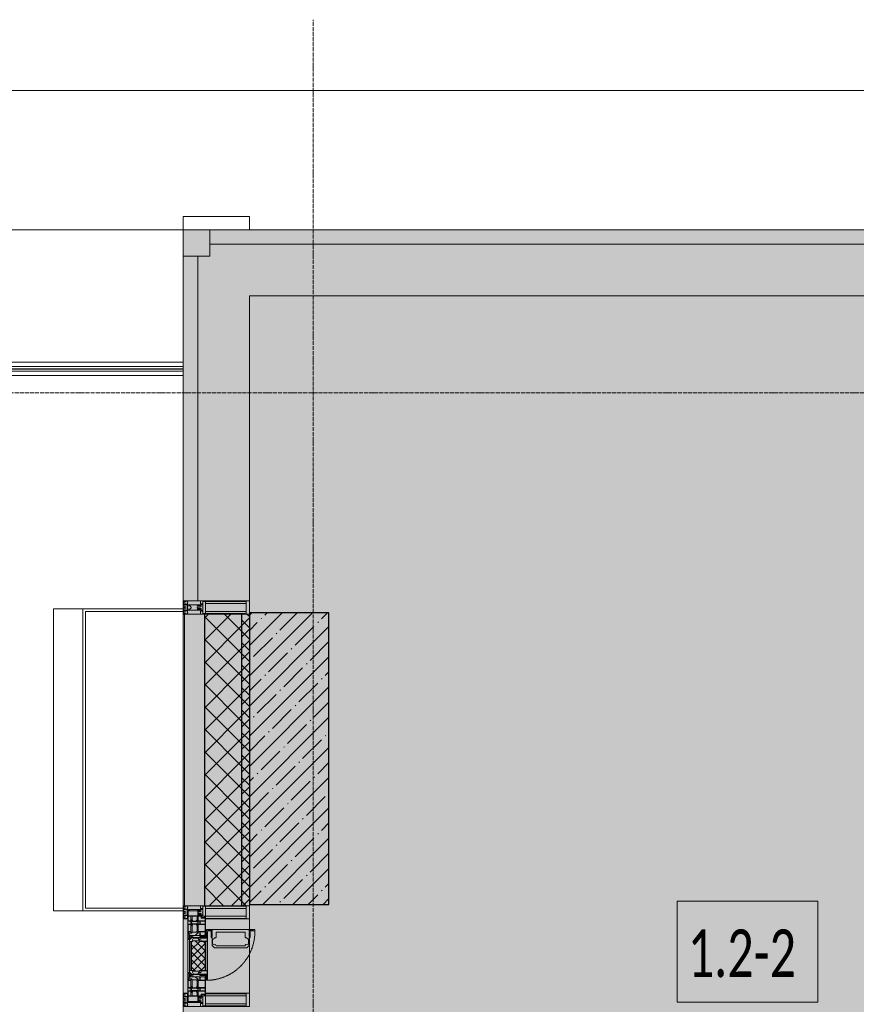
# Model space of a CAD drawing. Header units: millimetres. Extents: x -88210283 to 7466349, y -86687 to 22351.
# Tile 150 of 256: x 34811 to 37967, y -22206 to -18492. Entities that reach past the tile are written whole.
import ezdxf

# ---------------------------------------------------------------- set-up
doc = ezdxf.new("R2010")
doc.units = ezdxf.units.MM
doc.linetypes.add('-D1-02х01', pattern=[3, 2, -1])
doc.linetypes.add('-D1d1-15x02', pattern=[19, 15, -2, 0, -2])
for name, color, linetype, lineweight in [('_0', 7, 'Continuous', 13), ('A-010-A_ROOM', 7, 'Continuous', 18), ('A-200-M_WALL', 7, 'Continuous', 5), ('A-200-M_WALL_PAT', 7, 'Continuous', 5), ('A-214-M_CURT_WALL', 7, 'Continuous', 5), ('A-215-M_CURT_PANEL', 7, 'Continuous', 5), ('A-280-M_COLUMN', 7, 'Continuous', 5), ('A-314-M_WINDOW', 7, 'Continuous', 5), ('S-280-M_COLUMN', 7, 'Continuous', 5), ('Z-060-M_DETAIL', 7, 'Continuous', 5), ('Балясины', 7, 'Continuous', 5), ('Ограждение', 7, 'Continuous', 5), ('Оси', 7, 'Continuous', 5), ('Поручни', 7, 'Continuous', 5)]:
    doc.layers.add(name, color=color, linetype=linetype, lineweight=lineweight)
doc.styles.add('Calibri Light_2', font='Calibri light.ttf', dxfattribs={"width": 0.7, "height": 250})
pattern_1 = [(45, (-100, 100), (-282.8427, 282.8427), [200, -600]), (45, (-300, 0), (-282.8427, 282.8427), [600, -200]), (45, (100, -100), (-282.8427, 282.8427), [200, -600])]

# ---------------------------------------------------------------- blocks, each defined once
blk = doc.blocks.new('System Panel - A_PAN_Glass-5628209-50_AS_Plan_15')
at = {"layer": 'A-215-M_CURT_PANEL'}
for p, q in [((1430, 0), (-1430, 0)), ((-1430, 0), (-1430, -55)), ((1430, -55), (1430, 0)), ((-1430, -55), (1430, -55))]:
    blk.add_line(p, q, dxfattribs=at)
blk = doc.blocks.new('Rectangular Mullion - R_StandardFrame_50Wx250H-5627454-50_AS_Plan_15')
at = {"layer": 'A-214-M_CURT_WALL'}
blk.add_line((2210, 29445), (-500, 29445), dxfattribs=at)
blk = doc.blocks.new('Rectangular Mullion - 50Wx250H-V4-50_AS_Plan_15')
at = {"layer": 'Z-060-M_DETAIL'}
for p, q in [((-25, 84), (-25, 250)), ((-25, 250), (0, 250)), ((-23, 237.3), (0, 237.3)), ((-23, 237.3), (-23, 84)), ((-14.9, 84), (-14.9, 237.3)), ((25, 250), (0, 250)), ((23, 237.3), (0, 237.3)), ((14.9, 84), (14.9, 237.3)), ((23, 237.3), (23, 73.6)), ((25, 65.2), (25, 250)), ((0, 84), (-15, 84)), ((0, 84), (23, 84)), ((-0.5, 73.6), (-15, 73.6)), ((-10, 71.3), (-12, 71.3)), ((-10, 57.4), (-10, 71.3)), ((-7, 65.2), (-5.9, 67.3)), ((-7, 65.2), (-7, 57)), ((-4.1, 67.3), (-5.9, 67.3)), ((-4.1, 67.3), (-2.9, 65.1)), ((-2.9, 65.1), (-2.9, 57)), ((0.5, 73.6), (23, 73.6)), ((4.1, 67.3), (2.9, 65.1)), ((2.9, 65.1), (2.9, 57)), ((4.1, 67.3), (5.9, 67.3)), ((7, 65.2), (5.9, 67.3)), ((7, 65.2), (7, 54.7)), ((8.7, 53), (7, 54.7)), ((8.7, 53), (10, 53)), ((10, 71.3), (14, 71.3)), ((10, 53), (10, 71.3)), ((10, 53), (10, 17)), ((14, 71.3), (14, 65.2)), ((14, 65.2), (25, 65.2)), ((-23.8, 14.6), (-25, 14.2)), ((-25, 0), (-25, 14.2)), ((-23.8, 17), (-23.8, 14.6)), ((-22.5, 10.6), (-23.8, 14.6)), ((-22.5, 10.6), (-23.7, 9.9)), ((-23.7, 1.3), (-23.7, 9.9)), ((-23.7, 1.3), (-11.8, 1.3)), ((-23.2, 10.2), (-22.5, 8)), ((-22.5, 8), (-22.5, 4.5)), ((-21.3, 4.5), (-22.5, 4.5)), ((-22.3, 17), (-22.3, 16)), ((-22.3, 16), (-21.3, 16)), ((-19.9, 17), (-21.3, 16)), ((-21.3, 4.5), (-21.3, 6.5)), ((-21.3, 6.5), (-14.2, 6.5)), ((-7.4, 16.6), (-18.4, 16.6)), ((-14.2, 6.5), (-14.2, 4.5)), ((-13.2, 4.5), (-14.2, 4.5)), ((-13.2, 4.5), (-12.2, 7.2)), ((-12.7, 7.6), (-11.3, 11.4)), ((-12.7, 7.6), (-11.8, 6.9)), ((-12.2, 9), (-12.2, 14.8)), ((-12.2, 14.8), (0, 14.8)), ((-11.8, 1.3), (-11.8, 6.9)), ((-10.5, 11.2), (-11.3, 11.4)), ((-10.5, 1.5), (-10.5, 11.2)), ((-4.8, 1.5), (-10.5, 1.5)), ((0, 8), (-4.8, 8)), ((-4.8, 1.5), (-4.8, 8)), ((-2.6, 16.8), (0, 16.8)), ((2.6, 16.8), (0, 16.8)), ((0, 14.8), (0, 16.8)), ((0, 14.8), (0, 16.8)), ((12.2, 14.8), (0, 14.8)), ((0, 0), (0, 8)), ((0, 8), (4.8, 8)), ((0, 0), (0, 8)), ((4.8, 1.5), (4.8, 8)), ((4.8, 1.5), (10.5, 1.5)), ((8.5, 23), (6, 25.5)), ((6, 18), (7.4, 18)), ((7.4, 18), (7.4, 16.6)), ((7.4, 16.6), (18.4, 16.6)), ((7.5, 18.5), (8.5, 18.5)), ((7.5, 17), (7.5, 18.5)), ((10, 17), (7.5, 17)), ((8.5, 18.5), (8.5, 23)), ((10.5, 11.2), (11.3, 11.4)), ((10.5, 1.5), (10.5, 11.2)), ((12.7, 7.6), (11.3, 11.4)), ((12.7, 7.6), (11.8, 6.9)), ((11.8, 1.3), (11.8, 6.9)), ((23.7, 1.3), (11.8, 1.3)), ((12.2, 9), (12.2, 14.8)), ((13.2, 4.5), (12.2, 7.2)), ((13.2, 4.5), (14.2, 4.5)), ((21.3, 6.5), (14.2, 6.5)), ((14.2, 6.5), (14.2, 4.5)), ((18.4, 16.6), (19, 17.6)), ((19, 17.6), (21.3, 16)), ((22.3, 16), (21.3, 16)), ((21.3, 4.5), (21.3, 6.5)), ((21.3, 4.5), (22.5, 4.5)), ((22.3, 17), (22.3, 16)), ((22.3, 17), (23.8, 17)), ((22.5, 10.6), (23.8, 14.6)), ((22.5, 10.6), (23.7, 9.9)), ((23.2, 10.2), (22.5, 8)), ((22.5, 8), (22.5, 4.5)), ((23.7, 1.3), (23.7, 9.9)), ((23.8, 17), (23.8, 14.6)), ((23.8, 14.6), (25, 14.2)), ((25, 0), (25, 14.2)), ((-25, 0), (0, 0)), ((25, 0), (0, 0))]:
    blk.add_line(p, q, dxfattribs=at)
for centre, start, end in [((-0.5, 73.1), 360, 90), ((0.5, 73.1), 90, 180)]:
    blk.add_arc(centre, 0.5, start, end, dxfattribs=at)
blk = doc.blocks.new('Rectangular Mullion - R_StandardFrame_50Wx250H-4319687-50_AS_Plan_15')
at = {"layer": 'A-214-M_CURT_WALL', "lineweight": 9}
for p, q in [((-25, 84), (-25, 250)), ((-25, 250), (25, 250)), ((25, 250), (25, 0)), ((-25, 0), (-25, 17)), ((25, 0), (-25, 0))]:
    blk.add_line(p, q, dxfattribs=at)
blk = doc.blocks.new('A_PAN_Створка - 383мм-V44-50_AS_Plan_15')
at = {"layer": 'A-215-M_CURT_PANEL'}
h = blk.add_hatch(dxfattribs=at)
h.set_pattern_fill('FP_39', color=256, style=0, pattern_type=2)
h.set_pattern_definition([(315, (-26955.019, -750), (14.142136, 14.142136), []), (45, (-26955.019, -750), (-14.142136, 14.142136), [])])
h.paths.add_polyline_path([(-57.2, -60.8), (-54.6, -63.4), (-53.6, -82.7), (54.6, -81.8), (54.6, -63.4), (57.2, -60.8), (57.2, -36.4), (54.9, -34.1), (54.5, -31.8), (-54.5, -31.8), (-54.9, -34.1), (-57.2, -36.4)])
at = {"layer": 'A-314-M_WINDOW'}
for p, q in [((-67.9, -17), (-171, -17)), ((-171, -17), (-171, -57)), ((-171, -18.5), (-153.5, -18.5)), ((-153.5, -18.5), (-152, -20)), ((-152, -20), (-152, -73.5)), ((-150.5, -17), (-150.5, -29.4)), ((-132.4, -18.6), (-150.5, -18.6)), ((-150.5, -29.4), (-132.4, -29.4)), ((-150.5, -33.6), (-150.5, -68)), ((-136.3, -33.6), (-150.5, -33.6)), ((-137.2, -31), (-135.8, -35)), ((-132.5, -31), (-137.2, -31)), ((-132.1, -36.8), (-135.8, -35)), ((-132.5, -31.9), (-133.4, -33.7)), ((-133.4, -33.7), (-130.1, -35.3)), ((-132.5, -31.9), (-132.5, -31)), ((-132.4, -29.4), (-132.4, -18.6)), ((-132.1, -49), (-132.1, -36.8)), ((-131, -18.2), (-131, -29.5)), ((-120.8, -18.2), (-131, -18.2)), ((-131, -29.5), (-120.8, -29.5)), ((-131, -30.9), (-131, -33)), ((-120.8, -30.9), (-131, -30.9)), ((-129.4, -34.6), (-131, -33)), ((-130.1, -35.3), (-129.4, -34.6)), ((-130.1, -35.3), (-130.1, -50.4)), ((-122.4, -34.6), (-120.8, -33)), ((-121.7, -35.3), (-122.4, -34.6)), ((-118.4, -33.7), (-121.7, -35.3)), ((-121.7, -35.3), (-121.7, -50.4)), ((-120.8, -18.2), (-120.8, -29.5)), ((-120.8, -30.9), (-120.8, -33)), ((-119.7, -36.8), (-115.9, -35)), ((-119.7, -49), (-119.7, -36.8)), ((-119.3, -18.6), (-92.5, -18.6)), ((-119.3, -29.4), (-119.3, -18.6)), ((-92.5, -29.4), (-119.3, -29.4)), ((-119.3, -31), (-114.6, -31)), ((-119.3, -31.9), (-119.3, -31)), ((-119.3, -31.9), (-118.4, -33.7)), ((-114.6, -31), (-115.9, -35)), ((-94.1, -33.5), (-115.4, -33.5)), ((-89.9, -35.1), (-94.1, -33.5)), ((-92.5, -18.6), (-92.5, -29.4)), ((-90.8, -18.5), (-90.8, -29.4)), ((-87.3, -18.5), (-90.8, -18.5)), ((-90.8, -29.4), (-85.9, -29.4)), ((-89.9, -32.5), (-89.9, -35.1)), ((-85.9, -32.5), (-89.9, -32.5)), ((-89.9, -35.1), (-89.9, -50.9)), ((-87.3, -20.4), (-87.3, -18.5)), ((-87.3, -20.4), (-87.3, -21.9)), ((-84.8, -20.4), (-87.3, -20.4)), ((-87.3, -21.9), (-85.9, -21.9)), ((-85.9, -18.2), (-85.9, -20.4)), ((-75.9, -18.2), (-85.9, -18.2)), ((-85.9, -21.9), (-85.9, -29.4)), ((-85.9, -29.4), (-85.9, -32.5)), ((-83.4, -20.4), (-84.8, -20.4)), ((-70, -33.8), (-83.4, -20.4)), ((-78, -84), (-78, -23.5)), ((-78, -23.5), (-67.9, -23.5)), ((-78, -36.8), (-70, -36.8)), ((-78, -45.6), (-78, -36.8)), ((-75.9, -21.5), (-75.9, -18.2)), ((-75.9, -21.5), (-75.9, -23.5)), ((-74.9, -21.5), (-75.9, -21.5)), ((-75.9, -23.5), (-73, -23.5)), ((-74.9, -17.9), (-74.9, -21.5)), ((-68.9, -17.9), (-74.9, -17.9)), ((-67.2, -29.3), (-73, -23.5)), ((-61.4, -23.5), (-70, -32.1)), ((-70, -32.1), (-70, -62.5)), ((-70, -36.8), (-70, -33.8)), ((-68.9, -21.5), (-68.9, -17.9)), ((-67.9, -21.5), (-68.9, -21.5)), ((67.9, -17), (-67.9, -17)), ((-61.4, -23.5), (-67.9, -17)), ((-67.9, -17), (-67.9, -23.5)), ((-67.9, -17), (67.9, -17)), ((-67.9, -21.5), (-67.9, -23.5)), ((-67.9, -23.5), (-64.6, -26.8)), ((-67.9, -23.5), (-64.6, -26.8)), ((-64.6, -26.8), (-67.2, -29.3)), ((-64.6, -26.8), (-61.4, -23.5)), ((61.4, -23.5), (-61.4, -23.5)), ((67.9, -17), (61.4, -23.5)), ((70, -32.1), (61.4, -23.5)), ((61.4, -23.5), (64.6, -26.8)), ((67.9, -23.5), (64.6, -26.8)), ((64.6, -26.8), (67.9, -23.5)), ((64.6, -26.8), (67.2, -29.3)), ((67.2, -29.3), (73, -23.5)), ((67.9, -23.5), (67.9, -17)), ((171, -17), (67.9, -17)), ((67.9, -21.5), (67.9, -23.5)), ((67.9, -21.5), (68.9, -21.5)), ((67.9, -23.5), (78, -23.5)), ((68.9, -17.9), (74.9, -17.9)), ((68.9, -21.5), (68.9, -17.9)), ((70, -33.8), (83.4, -20.4)), ((70, -62.5), (70, -32.1)), ((70, -36.8), (70, -33.8)), ((78, -36.8), (70, -36.8)), ((75.9, -23.5), (73, -23.5)), ((74.9, -17.9), (74.9, -21.5)), ((74.9, -21.5), (75.9, -21.5)), ((75.9, -18.2), (85.9, -18.2)), ((75.9, -21.5), (75.9, -18.2)), ((75.9, -21.5), (75.9, -23.5)), ((78, -23.5), (78, -84)), ((78, -45.6), (78, -36.8)), ((83.4, -20.4), (84.8, -20.4)), ((84.8, -20.4), (87.3, -20.4)), ((85.9, -18.2), (85.9, -20.4)), ((85.9, -21.9), (85.9, -29.4)), ((87.3, -21.9), (85.9, -21.9)), ((85.9, -29.4), (85.9, -32.5)), ((90.8, -29.4), (85.9, -29.4)), ((85.9, -32.5), (89.9, -32.5)), ((87.3, -18.5), (90.8, -18.5)), ((87.3, -20.4), (87.3, -18.5)), ((87.3, -20.4), (87.3, -21.9)), ((89.9, -32.5), (89.9, -35.1)), ((89.9, -35.1), (94.1, -33.5)), ((89.9, -35.1), (89.9, -50.9)), ((90.8, -18.5), (90.8, -29.4)), ((92.5, -18.6), (92.5, -29.4)), ((119.3, -18.6), (92.5, -18.6)), ((92.5, -29.4), (119.3, -29.4)), ((94.1, -33.5), (115.4, -33.5)), ((114.6, -31), (115.9, -35)), ((119.3, -31), (114.6, -31)), ((119.7, -36.8), (115.9, -35)), ((119.3, -31.9), (118.4, -33.7)), ((118.4, -33.7), (121.7, -35.3)), ((119.3, -29.4), (119.3, -18.6)), ((119.3, -31.9), (119.3, -31)), ((119.7, -49), (119.7, -36.8)), ((120.8, -18.2), (120.8, -29.5)), ((120.8, -18.2), (131, -18.2)), ((131, -29.5), (120.8, -29.5)), ((120.8, -30.9), (120.8, -33)), ((120.8, -30.9), (131, -30.9)), ((122.4, -34.6), (120.8, -33)), ((121.7, -35.3), (122.4, -34.6)), ((121.7, -35.3), (121.7, -50.4)), ((129.4, -34.6), (131, -33)), ((130.1, -35.3), (129.4, -34.6)), ((133.4, -33.7), (130.1, -35.3)), ((130.1, -35.3), (130.1, -50.4)), ((131, -18.2), (131, -29.5)), ((131, -30.9), (131, -33)), ((132.1, -36.8), (135.8, -35)), ((132.1, -49), (132.1, -36.8)), ((132.4, -18.6), (150.5, -18.6)), ((132.4, -29.4), (132.4, -18.6)), ((150.5, -29.4), (132.4, -29.4)), ((132.5, -31), (137.2, -31)), ((132.5, -31.9), (132.5, -31)), ((132.5, -31.9), (133.4, -33.7)), ((137.2, -31), (135.8, -35)), ((136.3, -33.6), (150.5, -33.6)), ((150.5, -17), (150.5, -29.4)), ((150.5, -33.6), (150.5, -68)), ((153.5, -18.5), (152, -20)), ((152, -20), (152, -73.5)), ((171, -18.5), (153.5, -18.5)), ((171, -57), (171, -17)), ((-171, -55.5), (-152, -55.5)), ((-171, -57), (-156, -57)), ((-153, -60), (-153, -73.5)), ((-153, -73.5), (-150, -73.5)), ((-136.4, -52.4), (-150.5, -52.4)), ((-150.5, -56.6), (-132.4, -56.6)), ((-150.5, -68), (-143.5, -68)), ((-150.5, -69.5), (-150.5, -73.5)), ((-145, -69.5), (-150.5, -69.5)), ((-150, -73.5), (-150, -84)), ((-145, -69.5), (-145, -79.5)), ((-143.5, -68), (-143.5, -81)), ((-137.2, -54.8), (-135.8, -50.8)), ((-132.5, -54.8), (-137.2, -54.8)), ((-132.1, -49), (-135.8, -50.8)), ((-133.4, -52), (-130.1, -50.4)), ((-132.5, -53.8), (-133.4, -52)), ((-132.5, -53.8), (-132.5, -54.8)), ((-132.4, -56.6), (-132.4, -82.5)), ((-129.4, -51.1), (-131, -52.7)), ((-131, -55.1), (-131, -52.7)), ((-120.8, -55.1), (-131, -55.1)), ((-131, -56.5), (-131, -62.6)), ((-131, -56.5), (-120.8, -56.5)), ((-120.8, -62.6), (-131, -62.6)), ((-131, -64.6), (-120.8, -64.6)), ((-131, -82.5), (-131, -64.6)), ((-130.1, -50.4), (-129.4, -51.1)), ((-121.7, -50.4), (-122.4, -51.1)), ((-122.4, -51.1), (-120.8, -52.7)), ((-118.4, -52), (-121.7, -50.4)), ((-120.8, -55.1), (-120.8, -52.7)), ((-120.8, -56.5), (-120.8, -62.6)), ((-120.8, -82.5), (-120.8, -64.6)), ((-119.7, -49), (-115.9, -50.8)), ((-119.3, -53.8), (-118.4, -52)), ((-119.3, -53.8), (-119.3, -54.8)), ((-119.3, -54.8), (-114.6, -54.8)), ((-119.3, -56.6), (-119.3, -82.5)), ((-92.5, -56.6), (-119.3, -56.6)), ((-114.6, -54.8), (-115.9, -50.8)), ((-94.1, -52.5), (-115.3, -52.5)), ((-89.9, -50.9), (-94.1, -52.5)), ((-92.5, -56.6), (-92.5, -82.5)), ((-90.8, -56.6), (-85.9, -56.6)), ((-90.8, -62.7), (-90.8, -56.6)), ((-80.4, -62.7), (-90.8, -62.7)), ((-90.8, -64.6), (-90.8, -82.5)), ((-80.1, -64.6), (-90.8, -64.6)), ((-89.9, -52.2), (-89.9, -50.9)), ((-89.9, -52.2), (-88.6, -53.5)), ((-85.9, -53.5), (-88.6, -53.5)), ((-85.9, -53.5), (-78, -45.6)), ((-85.9, -56.6), (-85.9, -53.5)), ((-80.4, -61.1), (-80.4, -62.7)), ((-78, -61.1), (-80.4, -61.1)), ((-80.1, -66.1), (-80.1, -64.6)), ((-78, -66.1), (-80.1, -66.1)), ((-78, -66.1), (-78, -61.1)), ((-70, -62.5), (-73.9, -62.5)), ((-73.9, -62.5), (-73.9, -87.5)), ((73.9, -62.5), (70, -62.5)), ((73.9, -87.5), (73.9, -62.5)), ((85.9, -53.5), (78, -45.6)), ((78, -61.1), (80.4, -61.1)), ((78, -66.1), (78, -61.1)), ((78, -66.1), (80.1, -66.1)), ((80.1, -64.6), (90.8, -64.6)), ((80.1, -66.1), (80.1, -64.6)), ((80.4, -61.1), (80.4, -62.7)), ((80.4, -62.7), (90.8, -62.7)), ((85.9, -53.5), (88.6, -53.5)), ((85.9, -56.6), (85.9, -53.5)), ((90.8, -56.6), (85.9, -56.6)), ((89.9, -52.2), (88.6, -53.5)), ((89.9, -50.9), (94.1, -52.5)), ((89.9, -52.2), (89.9, -50.9)), ((90.8, -62.7), (90.8, -56.6)), ((90.8, -64.6), (90.8, -82.5)), ((92.5, -56.6), (119.3, -56.6)), ((92.5, -56.6), (92.5, -82.5)), ((94.1, -52.5), (115.3, -52.5)), ((114.6, -54.8), (115.9, -50.8)), ((119.3, -54.8), (114.6, -54.8)), ((119.7, -49), (115.9, -50.8)), ((118.4, -52), (121.7, -50.4)), ((119.3, -53.8), (118.4, -52)), ((119.3, -53.8), (119.3, -54.8)), ((119.3, -56.6), (119.3, -82.5)), ((122.4, -51.1), (120.8, -52.7)), ((120.8, -55.1), (120.8, -52.7)), ((120.8, -55.1), (131, -55.1)), ((120.8, -56.5), (120.8, -62.6)), ((131, -56.5), (120.8, -56.5)), ((120.8, -62.6), (131, -62.6)), ((120.8, -82.5), (120.8, -64.6)), ((131, -64.6), (120.8, -64.6)), ((121.7, -50.4), (122.4, -51.1)), ((130.1, -50.4), (129.4, -51.1)), ((129.4, -51.1), (131, -52.7)), ((133.4, -52), (130.1, -50.4)), ((131, -55.1), (131, -52.7)), ((131, -56.5), (131, -62.6)), ((131, -82.5), (131, -64.6)), ((132.1, -49), (135.8, -50.8)), ((150.5, -56.6), (132.4, -56.6)), ((132.4, -56.6), (132.4, -82.5)), ((132.5, -53.8), (133.4, -52)), ((132.5, -53.8), (132.5, -54.8)), ((132.5, -54.8), (137.2, -54.8)), ((137.2, -54.8), (135.8, -50.8)), ((136.4, -52.4), (150.5, -52.4)), ((143.5, -68), (143.5, -81)), ((150.5, -68), (143.5, -68)), ((145, -69.5), (150.5, -69.5)), ((145, -69.5), (145, -79.5)), ((150, -84), (150, -73.5)), ((150, -73.5), (153, -73.5)), ((150.5, -69.5), (150.5, -73.5)), ((171, -55.5), (152, -55.5)), ((153, -73.5), (153, -60)), ((156, -57), (171, -57)), ((-150, -84), (-78, -84)), ((-148.5, -81), (-148.5, -82.5)), ((-143.5, -81), (-148.5, -81)), ((-148.5, -82.5), (-132.4, -82.5)), ((-131, -82.5), (-120.8, -82.5)), ((-119.3, -82.5), (-92.5, -82.5)), ((-73.9, -87.5), (-91.5, -87.5)), ((-91.5, -87.5), (-91.5, -92)), ((-91.5, -92), (91.5, -92)), ((-90.8, -82.5), (-79.5, -82.5)), ((-78, -84), (-85, -84)), ((-85, -84), (-85, -87.5)), ((-85, -87.5), (-78, -87.5)), ((-79.5, -80.6), (-78, -80.6)), ((-79.5, -82.5), (-79.5, -80.6)), ((-78, -87.5), (-78, -84)), ((-78, -84), (-73.9, -84)), ((73.9, -84), (78, -84)), ((91.5, -87.5), (73.9, -87.5)), ((79.5, -80.6), (78, -80.6)), ((78, -87.5), (78, -84)), ((78, -84), (85, -84)), ((78, -84), (150, -84)), ((85, -87.5), (78, -87.5)), ((79.5, -82.5), (79.5, -80.6)), ((90.8, -82.5), (79.5, -82.5)), ((85, -84), (85, -87.5)), ((91.5, -92), (91.5, -87.5)), ((119.3, -82.5), (92.5, -82.5)), ((131, -82.5), (120.8, -82.5)), ((148.5, -82.5), (132.4, -82.5)), ((143.5, -81), (148.5, -81)), ((148.5, -81), (148.5, -82.5))]:
    blk.add_line(p, q, dxfattribs=at)
for centre, start, end in [((-156, -60), 0, 90), ((156, -60), 90, 180)]:
    blk.add_arc(centre, 3, start, end, dxfattribs=at)
at = {"layer": 'A-314-M_WINDOW', "linetype": '-D1-02х01'}
blk.add_arc((91.4, -87.5), 183, 181.4091, 271.1445, dxfattribs=at)
at = {"layer": 'Z-060-M_DETAIL'}
for p, q in [((-70, -32.1), (-61.4, -23.5)), ((-70, -62.5), (-70, -32.1)), ((-65.7, -37.4), (-60.8, -34.7)), ((61.4, -23.5), (-61.4, -23.5)), ((-60.8, -34.7), (-57.3, -35.9)), ((-55.2, -33.8), (-57.3, -35.9)), ((-54.9, -34.1), (-57.2, -36.4)), ((-57.2, -36.4), (-57.2, -60.8)), ((-55.2, -33.8), (-54.8, -31.5)), ((-54.9, -25.8), (-53.9, -24.8)), ((-54.9, -29.5), (-54.9, -25.8)), ((-53.9, -30.5), (-54.9, -29.5)), ((-54.5, -31.8), (-54.9, -34.1)), ((0, -31.5), (-54.8, -31.5)), ((54.5, -31.8), (-54.5, -31.8)), ((-53.9, -24.8), (53.9, -24.8)), ((53.9, -30.5), (-53.9, -30.5)), ((0, -31.5), (54.8, -31.5)), ((54.9, -25.8), (53.9, -24.8)), ((53.9, -30.5), (54.9, -29.5)), ((54.9, -34.1), (54.5, -31.8)), ((55.2, -33.8), (54.8, -31.5)), ((54.9, -29.5), (54.9, -25.8)), ((57.2, -36.4), (54.9, -34.1)), ((55.2, -33.8), (57.3, -35.9)), ((57.2, -60.8), (57.2, -36.4)), ((60.8, -34.7), (57.3, -35.9)), ((65.7, -37.4), (60.8, -34.7)), ((70, -32.1), (61.4, -23.5)), ((70, -62.5), (70, -32.1)), ((-73.9, -62.5), (-70, -62.5)), ((-73.9, -87.5), (-73.9, -62.5)), ((-69.4, -66.5), (-73.9, -66.5)), ((-69.4, -81.5), (-69.4, -66.5)), ((-61.7, -62.5), (-67.9, -62.5)), ((-67.9, -62.5), (-67.9, -89.3)), ((-67.8, -38.3), (-65.7, -37.4)), ((-67.8, -55.7), (-67.8, -38.3)), ((-66, -56.5), (-67.8, -55.7)), ((-66, -56.5), (-62, -59.1)), ((-62, -59.1), (-60.7, -61)), ((-61.7, -64.9), (-61.7, -62.5)), ((-60.1, -67.7), (-61.7, -64.9)), ((-60.7, -61), (-57.4, -61)), ((-56.4, -67.7), (-60.1, -67.7)), ((-57.4, -61), (-54.9, -63.5)), ((-57.2, -60.8), (-54.6, -63.4)), ((-56.4, -89.4), (-56.4, -67.7)), ((-54.9, -63.5), (-54.9, -81.9)), ((-54.6, -63.4), (-54.6, -81.8)), ((54.6, -63.4), (57.2, -60.8)), ((54.6, -81.8), (54.6, -63.4)), ((57.4, -61), (54.9, -63.5)), ((54.9, -63.5), (54.9, -81.9)), ((56.4, -67.7), (60.1, -67.7)), ((56.4, -89.4), (56.4, -67.7)), ((60.7, -61), (57.4, -61)), ((60.1, -67.7), (61.7, -64.9)), ((62, -59.1), (60.7, -61)), ((61.7, -62.5), (67.9, -62.5)), ((61.7, -64.9), (61.7, -62.5)), ((66, -56.5), (62, -59.1)), ((67.8, -38.3), (65.7, -37.4)), ((66, -56.5), (67.8, -55.7)), ((67.8, -55.7), (67.8, -38.3)), ((67.9, -62.5), (67.9, -89.3)), ((69.4, -66.5), (73.9, -66.5)), ((69.4, -81.5), (69.4, -66.5)), ((73.9, -62.5), (70, -62.5)), ((73.9, -87.5), (73.9, -62.5)), ((-91.5, -87.5), (-73.9, -87.5)), ((-91.5, -92), (-91.5, -87.5)), ((-91.5, -92), (91.5, -92)), ((-83.4, -90.3), (-83.4, -87.5)), ((-83.4, -90.3), (-69.4, -90.3)), ((-73.9, -81.5), (-69.4, -81.5)), ((-69.4, -85.5), (-73.9, -85.5)), ((-69.4, -90.3), (-69.4, -85.5)), ((-67.9, -89.3), (-66.9, -90.3)), ((-66.9, -90.3), (-57.4, -90.3)), ((-57.4, -90.3), (-56.4, -89.4)), ((-54.9, -81.9), (-53.8, -83)), ((-54.9, -85.6), (-53.9, -84.6)), ((-54.9, -89.3), (-54.9, -85.6)), ((-53.9, -90.3), (-54.9, -89.3)), ((-54.6, -81.8), (-53.6, -82.7)), ((-53.9, -84.6), (53.9, -84.6)), ((53.9, -90.3), (-53.9, -90.3)), ((53.8, -83), (-53.8, -83)), ((-53.6, -82.7), (53.6, -82.7)), ((53.6, -82.7), (54.6, -81.8)), ((54.9, -81.9), (53.8, -83)), ((54.9, -85.6), (53.9, -84.6)), ((53.9, -90.3), (54.9, -89.3)), ((54.9, -89.3), (54.9, -85.6)), ((57.4, -90.3), (56.4, -89.4)), ((66.9, -90.3), (57.4, -90.3)), ((67.9, -89.3), (66.9, -90.3)), ((73.9, -81.5), (69.4, -81.5)), ((69.4, -85.5), (73.9, -85.5)), ((69.4, -90.3), (69.4, -85.5)), ((83.4, -90.3), (69.4, -90.3)), ((91.5, -87.5), (73.9, -87.5)), ((83.4, -90.3), (83.4, -87.5)), ((91.5, -92), (91.5, -87.5))]:
    blk.add_line(p, q, dxfattribs=at)
at = {"layer": 'Z-060-M_DETAIL', "color": 9, "true_color": 0xc8c8c8}
for p, q in [((39.7, -109), (31.1, -117.6)), ((70.1, -109), (39.7, -109)), ((45.9, -111.2), (45, -113.3)), ((63.3, -111.2), (45.9, -111.2)), ((64.1, -113), (63.3, -111.2)), ((70.1, -105.1), (70.1, -109)), ((95.1, -105.1), (70.1, -105.1)), ((74.1, -109.6), (74.1, -105.1)), ((89.1, -109.6), (74.1, -109.6)), ((89.1, -105.1), (89.1, -109.6)), ((93.1, -109.6), (93.1, -105.1)), ((97.9, -109.6), (93.1, -109.6)), ((95.1, -87.5), (95.1, -105.1)), ((99.6, -87.5), (95.1, -87.5)), ((97.9, -95.6), (95.1, -95.6)), ((97.9, -95.6), (97.9, -109.6)), ((99.6, -270.5), (99.6, -87.5)), ((31.1, -117.6), (31.1, -240.4)), ((41.4, -123.8), (39.1, -124.2)), ((39.1, -179), (39.1, -124.2)), ((41.4, -123.8), (43.5, -121.7)), ((45, -113.3), (42.3, -118.2)), ((42.3, -118.2), (43.5, -121.7)), ((64.1, -113), (66.7, -117)), ((66.7, -117), (68.6, -118.3)), ((68.6, -118.3), (68.6, -121.6)), ((68.6, -121.6), (71.1, -124.1)), ((71.1, -124.1), (89.5, -124.1)), ((89.5, -124.1), (90.6, -125.2)), ((90.6, -125.2), (90.6, -232.8)), ((39.1, -179), (39.1, -233.8)), ((39.7, -249), (31.1, -240.4)), ((41.4, -234.2), (39.1, -233.8)), ((70.1, -249), (39.7, -249)), ((41.4, -234.2), (43.5, -236.3)), ((42.3, -239.8), (43.5, -236.3)), ((45, -244.7), (42.3, -239.8)), ((45.9, -246.8), (45, -244.7)), ((63.3, -246.8), (45.9, -246.8)), ((64.1, -245), (63.3, -246.8)), ((64.1, -245), (66.7, -241)), ((66.7, -241), (68.6, -239.7)), ((68.6, -236.4), (71.1, -233.9)), ((68.6, -239.7), (68.6, -236.4)), ((70.1, -252.9), (70.1, -249)), ((95.1, -252.9), (70.1, -252.9)), ((71.1, -233.9), (89.5, -233.9)), ((74.1, -248.4), (74.1, -252.9)), ((89.1, -248.4), (74.1, -248.4)), ((89.1, -252.9), (89.1, -248.4)), ((89.5, -233.9), (90.6, -232.8)), ((93.1, -248.4), (93.1, -252.9)), ((97.9, -248.4), (93.1, -248.4)), ((95.1, -270.5), (95.1, -252.9)), ((97.9, -262.4), (97.9, -248.4)), ((97.9, -262.4), (95.1, -262.4)), ((99.6, -270.5), (95.1, -270.5))]:
    blk.add_line(p, q, dxfattribs=at)
blk = doc.blocks.new('Rectangular Mullion - 50Wx250H-2623690-50_AS_Plan_15')
at = {"layer": 'Z-060-M_DETAIL'}
for p, q in [((-25, 65.2), (-25, 250)), ((-25, 250), (0, 250)), ((-23, 237.3), (0, 237.3)), ((-23, 237.3), (-23, 73.6)), ((-14.9, 84), (-14.9, 237.3)), ((25, 250), (0, 250)), ((23, 237.3), (0, 237.3)), ((14.9, 84), (14.9, 237.3)), ((23, 237.3), (23, 84)), ((25, 84), (25, 250)), ((0, 84), (-23, 84)), ((0, 84), (15, 84)), ((-14, 65.2), (-25, 65.2)), ((-0.5, 73.6), (-23, 73.6)), ((-14, 71.3), (-14, 65.2)), ((-10, 71.3), (-14, 71.3)), ((-10, 53), (-10, 71.3)), ((-8.7, 53), (-10, 53)), ((-10, 53), (-10, 17)), ((-8.7, 53), (-7, 54.7)), ((-7, 65.2), (-5.9, 67.3)), ((-7, 65.2), (-7, 54.7)), ((-4.1, 67.3), (-5.9, 67.3)), ((-4.1, 67.3), (-2.9, 65.1)), ((-2.9, 65.1), (-2.9, 57)), ((0.5, 73.6), (15, 73.6)), ((4.1, 67.3), (2.9, 65.1)), ((2.9, 65.1), (2.9, 57)), ((4.1, 67.3), (5.9, 67.3)), ((7, 65.2), (5.9, 67.3)), ((7, 65.2), (7, 57)), ((10, 71.3), (12, 71.3)), ((10, 57.4), (10, 71.3)), ((-23.8, 14.6), (-25, 14.2)), ((-25, 0), (-25, 14.2)), ((-22.3, 17), (-23.8, 17)), ((-23.8, 17), (-23.8, 14.6)), ((-22.5, 10.6), (-23.8, 14.6)), ((-22.5, 10.6), (-23.7, 9.9)), ((-23.7, 1.3), (-23.7, 9.9)), ((-23.7, 1.3), (-11.8, 1.3)), ((-23.2, 10.2), (-22.5, 8)), ((-22.5, 8), (-22.5, 4.5)), ((-21.3, 4.5), (-22.5, 4.5)), ((-22.3, 17), (-22.3, 16)), ((-22.3, 16), (-21.3, 16)), ((-19, 17.6), (-21.3, 16)), ((-21.3, 4.5), (-21.3, 6.5)), ((-21.3, 6.5), (-14.2, 6.5)), ((-18.4, 16.6), (-19, 17.6)), ((-7.4, 16.6), (-18.4, 16.6)), ((-14.2, 6.5), (-14.2, 4.5)), ((-13.2, 4.5), (-14.2, 4.5)), ((-13.2, 4.5), (-12.2, 7.2)), ((-12.7, 7.6), (-11.3, 11.4)), ((-12.7, 7.6), (-11.8, 6.9)), ((-12.2, 9), (-12.2, 14.8)), ((-12.2, 14.8), (0, 14.8)), ((-11.8, 1.3), (-11.8, 6.9)), ((-10.5, 11.2), (-11.3, 11.4)), ((-10.5, 1.5), (-10.5, 11.2)), ((-4.8, 1.5), (-10.5, 1.5)), ((-10, 17), (-7.5, 17)), ((-8.5, 23), (-6, 25.5)), ((-8.5, 18.5), (-8.5, 23)), ((-7.5, 18.5), (-8.5, 18.5)), ((-7.5, 17), (-7.5, 18.5)), ((-7.4, 18), (-7.4, 16.6)), ((-6, 18), (-7.4, 18)), ((0, 8), (-4.8, 8)), ((-4.8, 1.5), (-4.8, 8)), ((-2.6, 16.8), (0, 16.8)), ((2.6, 16.8), (0, 16.8)), ((0, 14.8), (0, 16.8)), ((0, 14.8), (0, 16.8)), ((12.2, 14.8), (0, 14.8)), ((0, 0), (0, 8)), ((0, 8), (4.8, 8)), ((0, 0), (0, 8)), ((4.8, 1.5), (4.8, 8)), ((4.8, 1.5), (10.5, 1.5)), ((7.4, 16.6), (18.4, 16.6)), ((10.5, 11.2), (11.3, 11.4)), ((10.5, 1.5), (10.5, 11.2)), ((12.7, 7.6), (11.3, 11.4)), ((12.7, 7.6), (11.8, 6.9)), ((11.8, 1.3), (11.8, 6.9)), ((23.7, 1.3), (11.8, 1.3)), ((12.2, 9), (12.2, 14.8)), ((13.2, 4.5), (12.2, 7.2)), ((13.2, 4.5), (14.2, 4.5)), ((21.3, 6.5), (14.2, 6.5)), ((14.2, 6.5), (14.2, 4.5)), ((19.9, 17), (21.3, 16)), ((22.3, 16), (21.3, 16)), ((21.3, 4.5), (21.3, 6.5)), ((21.3, 4.5), (22.5, 4.5)), ((22.3, 17), (22.3, 16)), ((22.5, 10.6), (23.8, 14.6)), ((22.5, 10.6), (23.7, 9.9)), ((23.2, 10.2), (22.5, 8)), ((22.5, 8), (22.5, 4.5)), ((23.7, 1.3), (23.7, 9.9)), ((23.8, 17), (23.8, 14.6)), ((23.8, 14.6), (25, 14.2)), ((25, 0), (25, 14.2)), ((-25, 0), (0, 0)), ((25, 0), (0, 0))]:
    blk.add_line(p, q, dxfattribs=at)
for centre, start, end in [((-0.5, 73.1), 360, 90), ((0.5, 73.1), 90, 180)]:
    blk.add_arc(centre, 0.5, start, end, dxfattribs=at)
blk = doc.blocks.new('Rectangular Mullion - R_StandardFrame_50Wx250H-V8-50_AS_Plan_15')
at = {"layer": 'A-214-M_CURT_WALL', "lineweight": 9}
for p, q in [((-25, 0), (-25, 250)), ((-25, 250), (25, 250)), ((25, 250), (25, 84)), ((25, 0), (-25, 0)), ((25, 17), (25, 0))]:
    blk.add_line(p, q, dxfattribs=at)
blk = doc.blocks.new('System Panel - A_PAN_Glass-4470029-50_AS_Plan_15')
at = {"layer": 'A-215-M_CURT_PANEL'}
for p, q in [((650, 0), (-650, 0)), ((-650, 0), (-650, -55)), ((650, -55), (650, 0)), ((-650, -55), (650, -55))]:
    blk.add_line(p, q, dxfattribs=at)
blk = doc.blocks.new('Rectangular Mullion - R_StandardFrame_50Wx250H-5627453-50_AS_Plan_15')
at = {"layer": 'A-214-M_CURT_WALL'}
blk.add_line((-500, 29445), (-500, 28295), dxfattribs=at)
blk = doc.blocks.new('Rectangular Mullion - 50Wx250H-V6-50_AS_Plan_15')
at = {"layer": 'Z-060-M_DETAIL'}
for p, q in [((-25, 65.2), (-25, 250)), ((-25, 250), (0, 250)), ((-23, 237.3), (0, 237.3)), ((-23, 237.3), (-23, 73.6)), ((-14.9, 84), (-14.9, 237.3)), ((25, 250), (0, 250)), ((23, 237.3), (0, 237.3)), ((14.9, 84), (14.9, 237.3)), ((23, 237.3), (23, 73.6)), ((25, 65.2), (25, 250)), ((0, 84), (-23, 84)), ((0, 84), (23, 84)), ((-14, 65.2), (-25, 65.2)), ((-0.5, 73.6), (-23, 73.6)), ((-14, 71.3), (-14, 65.2)), ((-10, 71.3), (-14, 71.3)), ((-10, 53), (-10, 71.3)), ((-8.7, 53), (-10, 53)), ((-10, 53), (-10, 17)), ((-8.7, 53), (-7, 54.7)), ((-7, 65.2), (-5.9, 67.3)), ((-7, 65.2), (-7, 54.7)), ((-4.1, 67.3), (-5.9, 67.3)), ((-4.1, 67.3), (-2.9, 65.1)), ((-2.9, 65.1), (-2.9, 54.6)), ((-1.3, 53), (-2.9, 54.6)), ((0, 53), (-1.3, 53)), ((0, 53), (1.3, 53)), ((0.5, 73.6), (23, 73.6)), ((1.3, 53), (2.9, 54.6)), ((4.1, 67.3), (2.9, 65.1)), ((2.9, 65.1), (2.9, 54.6)), ((4.1, 67.3), (5.9, 67.3)), ((7, 65.2), (5.9, 67.3)), ((7, 65.2), (7, 54.7)), ((8.7, 53), (7, 54.7)), ((8.7, 53), (10, 53)), ((10, 71.3), (14, 71.3)), ((10, 53), (10, 71.3)), ((10, 53), (10, 17)), ((14, 71.3), (14, 65.2)), ((14, 65.2), (25, 65.2)), ((-23.8, 14.6), (-25, 14.2)), ((-25, 0), (-25, 14.2)), ((-22.3, 17), (-23.8, 17)), ((-23.8, 17), (-23.8, 14.6)), ((-22.5, 10.6), (-23.8, 14.6)), ((-22.5, 10.6), (-23.7, 9.9)), ((-23.7, 1.3), (-23.7, 9.9)), ((-23.7, 1.3), (-11.8, 1.3)), ((-23.2, 10.2), (-22.5, 8)), ((-22.5, 8), (-22.5, 4.5)), ((-21.3, 4.5), (-22.5, 4.5)), ((-22.3, 17), (-22.3, 16)), ((-22.3, 16), (-21.3, 16)), ((-19, 17.6), (-21.3, 16)), ((-21.3, 4.5), (-21.3, 6.5)), ((-21.3, 6.5), (-14.2, 6.5)), ((-18.4, 16.6), (-19, 17.6)), ((-7.4, 16.6), (-18.4, 16.6)), ((-14.2, 6.5), (-14.2, 4.5)), ((-13.2, 4.5), (-14.2, 4.5)), ((-13.2, 4.5), (-12.2, 7.2)), ((-12.7, 7.6), (-11.3, 11.4)), ((-12.7, 7.6), (-11.8, 6.9)), ((-12.2, 9), (-12.2, 14.8)), ((-12.2, 14.8), (0, 14.8)), ((-11.8, 1.3), (-11.8, 6.9)), ((-10.5, 11.2), (-11.3, 11.4)), ((-10.5, 1.5), (-10.5, 11.2)), ((-4.8, 1.5), (-10.5, 1.5)), ((-10, 17), (-7.5, 17)), ((-8.5, 23), (-1.5, 30)), ((-8.5, 18.5), (-8.5, 23)), ((-7.5, 18.5), (-8.5, 18.5)), ((-7.5, 17), (-7.5, 18.5)), ((-7.4, 18), (-7.4, 16.6)), ((-2.6, 18), (-7.4, 18)), ((0, 8), (-4.8, 8)), ((-4.8, 1.5), (-4.8, 8)), ((-2.6, 18), (-2.6, 16.8)), ((-2.6, 16.8), (0, 16.8)), ((-1.5, 30), (0, 30)), ((1.5, 30), (0, 30)), ((2.6, 16.8), (0, 16.8)), ((0, 14.8), (0, 16.8)), ((0, 14.8), (0, 16.8)), ((12.2, 14.8), (0, 14.8)), ((0, 0), (0, 8)), ((0, 8), (4.8, 8)), ((0, 0), (0, 8)), ((8.5, 23), (1.5, 30)), ((2.6, 18), (2.6, 16.8)), ((2.6, 18), (7.4, 18)), ((4.8, 1.5), (4.8, 8)), ((4.8, 1.5), (10.5, 1.5)), ((7.4, 18), (7.4, 16.6)), ((7.4, 16.6), (18.4, 16.6)), ((7.5, 18.5), (8.5, 18.5)), ((7.5, 17), (7.5, 18.5)), ((10, 17), (7.5, 17)), ((8.5, 18.5), (8.5, 23)), ((10.5, 11.2), (11.3, 11.4)), ((10.5, 1.5), (10.5, 11.2)), ((12.7, 7.6), (11.3, 11.4)), ((12.7, 7.6), (11.8, 6.9)), ((11.8, 1.3), (11.8, 6.9)), ((23.7, 1.3), (11.8, 1.3)), ((12.2, 9), (12.2, 14.8)), ((13.2, 4.5), (12.2, 7.2)), ((13.2, 4.5), (14.2, 4.5)), ((21.3, 6.5), (14.2, 6.5)), ((14.2, 6.5), (14.2, 4.5)), ((18.4, 16.6), (19, 17.6)), ((19, 17.6), (21.3, 16)), ((22.3, 16), (21.3, 16)), ((21.3, 4.5), (21.3, 6.5)), ((21.3, 4.5), (22.5, 4.5)), ((22.3, 17), (22.3, 16)), ((22.3, 17), (23.8, 17)), ((22.5, 10.6), (23.8, 14.6)), ((22.5, 10.6), (23.7, 9.9)), ((23.2, 10.2), (22.5, 8)), ((22.5, 8), (22.5, 4.5)), ((23.7, 1.3), (23.7, 9.9)), ((23.8, 17), (23.8, 14.6)), ((23.8, 14.6), (25, 14.2)), ((25, 0), (25, 14.2)), ((-25, 0), (0, 0)), ((25, 0), (0, 0))]:
    blk.add_line(p, q, dxfattribs=at)
for centre, start, end in [((-0.5, 73.1), 360, 90), ((0.5, 73.1), 90, 180)]:
    blk.add_arc(centre, 0.5, start, end, dxfattribs=at)
blk = doc.blocks.new('Rectangular Mullion - R_StandardFrame_50Wx250H-4320939-50_AS_Plan_15')
at = {"layer": 'A-214-M_CURT_WALL', "lineweight": 9}
for p, q in [((-25, 0), (-25, 250)), ((-25, 250), (25, 250)), ((25, 250), (25, 0)), ((25, 0), (-25, 0))]:
    blk.add_line(p, q, dxfattribs=at)
blk = doc.blocks.new('Rectangular Mullion - R_StandardFrame_50Wx250H-V17-50_AS_Plan_15')
at = {"layer": 'A-214-M_CURT_WALL'}
for p, q in [((-750, 17515), (-750, 17795)), ((-500, 17754.6), (-500, 17795)), ((-500, 17515), (-500, 17725.1))]:
    blk.add_line(p, q, dxfattribs=at)
blk = doc.blocks.new('Rectangular Mullion - R_StandardFrame_50Wx250H-5634628-50_AS_Plan_15')
at = {"layer": 'A-214-M_CURT_WALL'}
for p, q in [((-750, 29745), (-500, 29745)), ((-750, 29745), (-750, 29695)), ((-500, 29745), (-500, 29695))]:
    blk.add_line(p, q, dxfattribs=at)
blk = doc.blocks.new('Quad Corner Mullion - Q_0_100_-50-4452302-50_AS_Plan_15')
at = {"layer": 'A-214-M_CURT_WALL', "lineweight": 9}
for p, q in [((0, 100), (-100, 100)), ((-100, 100), (-100, 0)), ((0, 0), (0, 100)), ((-100, 0), (0, 0))]:
    blk.add_line(p, q, dxfattribs=at)
blk = doc.blocks.new('Ограждение - Ограждение-5484721-50_AS_Plan_15')
at = {"layer": 'Поручни'}
for p, q in [((-47913.4, 29620), (-37690, 29620)), ((-47520, 29120), (-37690, 29120))]:
    blk.add_line(p, q, dxfattribs=at)
blk = doc.blocks.new('Ограждение - Ограждение-5485731-50_AS_Plan_15')
at = {"layer": 'Поручни'}
blk.add_line((1285, 30145), (-48326.5, 30145), dxfattribs=at)
blk = doc.blocks.new('RST_AR_KMN_R22_B1_FCD_rvt-1-50_AS_Plan_15')
at = {"layer": 'A-200-M_WALL_PAT'}
h = blk.add_hatch(dxfattribs=at)
h.set_pattern_fill('FP_7', color=256, style=0, pattern_type=2)
h.set_pattern_definition([(45, (0, 0), (-42.42641, 42.42641), []), (135, (0, 0), (-42.42641, -42.42641), [])])
h.paths.add_polyline_path([(-530, 27145), (-530, 28245), (-670, 28245), (-670, 27145)])
h = blk.add_hatch(dxfattribs=at)
h.set_pattern_fill('FP_6', color=256, style=0, pattern_type=2)
h.set_pattern_definition([(45, (0, 0), (-21.213203, 21.213203), []), (135, (0, 0), (-21.213203, -21.213203), [])])
h.paths.add_polyline_path([(-530, 27145), (-500, 27145), (-500, 28245), (-530, 28245), (-530, 27320.4)])
at = {"layer": 'A-200-M_WALL'}
for p, q in [((-745, 28245), (-750, 28245)), ((-750, 28245), (-750, 27145)), ((-670, 28245), (-745, 28245)), ((-745, 28245), (-745, 27145)), ((-500, 28245), (-530, 28245)), ((-500, 27145), (-500, 28245)), ((-750, 27145), (-745, 27145)), ((-745, 27145), (-670, 27145)), ((-530, 27145), (-500, 27145))]:
    blk.add_line(p, q, dxfattribs=at)
at = {"layer": 'A-200-M_WALL', "lineweight": 25}
for p, q in [((-530, 28245), (-670, 28245)), ((-670, 28245), (-670, 27145)), ((-530, 28245), (-530, 27145)), ((-670, 27145), (-530, 27145))]:
    blk.add_line(p, q, dxfattribs=at)
at = {"layer": 'A-280-M_COLUMN'}
for p, q in [((-1239.7, 28265), (-1128.4, 28265)), ((-1239.7, 28265), (-1239.7, 27125)), ((-1128.4, 27125), (-1239.7, 27125))]:
    blk.add_line(p, q, dxfattribs=at)
at = {"layer": 'A-280-M_COLUMN', "lineweight": 18}
for p, q in [((-750, 28265), (-1128.4, 28265)), ((-1128.4, 28265), (-1128.4, 27125)), ((-1118.2, 27135), (-1118.2, 28255)), ((-1118.2, 28255), (-750, 28255)), ((-750, 28255), (-750, 28265)), ((-1128.4, 27125), (-750, 27125)), ((-750, 27135), (-1118.2, 27135)), ((-750, 27125), (-750, 27135))]:
    blk.add_line(p, q, dxfattribs=at)
at = {"layer": 'A-214-M_CURT_WALL', "lineweight": 5}
for name, p in [('Rectangular Mullion - R_StandardFrame_50Wx250H-5634628-50_AS_Plan_15', (0, 0)), ('Rectangular Mullion - R_StandardFrame_50Wx250H-5627454-50_AS_Plan_15', (0, 0)), ('Rectangular Mullion - R_StandardFrame_50Wx250H-5627453-50_AS_Plan_15', (0, 0)), ('Rectangular Mullion - R_StandardFrame_50Wx250H-V17-50_AS_Plan_15', (0, 9300))]:
    blk.add_blockref(name, p, dxfattribs=at)
at = {"layer": 'A-214-M_CURT_WALL', "lineweight": 5, "rotation": 180}
blk.add_blockref('Quad Corner Mullion - Q_0_100_-50-4452302-50_AS_Plan_15', (-750, 29695), dxfattribs=at)
at = {"layer": 'A-214-M_CURT_WALL', "lineweight": 5, "extrusion": (0, 0, -1), "rotation": 89.9999999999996}
for name, p in [('Rectangular Mullion - 50Wx250H-V6-50_AS_Plan_15', (750, 28270)), ('Rectangular Mullion - R_StandardFrame_50Wx250H-4320939-50_AS_Plan_15', (750, 28270)), ('Rectangular Mullion - 50Wx250H-V4-50_AS_Plan_15', (750, 27120)), ('Rectangular Mullion - R_StandardFrame_50Wx250H-4319687-50_AS_Plan_15', (750, 27120)), ('Rectangular Mullion - 50Wx250H-2623690-50_AS_Plan_15', (750, 26790)), ('Rectangular Mullion - R_StandardFrame_50Wx250H-V8-50_AS_Plan_15', (750, 26790))]:
    blk.add_blockref(name, p, dxfattribs=at)
at = {"layer": 'A-215-M_CURT_PANEL', "lineweight": 5}
blk.add_blockref('System Panel - A_PAN_Glass-5628209-50_AS_Plan_15', (780, 29695), dxfattribs=at)
at = {"layer": 'A-215-M_CURT_PANEL', "lineweight": 5, "rotation": 90.0000000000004}
for name, p in [('System Panel - A_PAN_Glass-4470029-50_AS_Plan_15', (-750, 28945)), ('A_PAN_Створка - 383мм-V44-50_AS_Plan_15', (-750, 26955))]:
    blk.add_blockref(name, p, dxfattribs=at)
at = {"layer": 'Ограждение', "lineweight": 5}
for name in ['Ограждение - Ограждение-5485731-50_AS_Plan_15', 'Ограждение - Ограждение-5484721-50_AS_Plan_15']:
    blk.add_blockref(name, (36940, 75), dxfattribs=at)
blk = doc.blocks.new('Ограждение - Ограждение-5816884-50_AS_Plan_15')
at = {"layer": 'Ограждение', "true_color": 0x787878}
h = blk.add_hatch(dxfattribs=at)
h.set_pattern_fill('FP_41', color=8, style=0, pattern_type=2)
h.set_pattern_definition(pattern_1)
h.paths.add_polyline_path([(-750, 29170.5), (-750, 29178.5), (-10580, 29178.5), (-10580, 29170.5), (-2162.2, 29170.5)])
h = blk.add_hatch(dxfattribs=at)
h.set_pattern_fill('FP_41', color=8, style=0, pattern_type=2)
h.set_pattern_definition(pattern_1)
h.paths.add_polyline_path([(-750, 29169.5), (-750, 29170.5), (-2162.2, 29169.5)])
h.paths.add_polyline_path([(-10565.5, 29169.5), (-10565.3, 29170.5), (-10580, 29169.5)])
h = blk.add_hatch(dxfattribs=at)
h.set_pattern_fill('FP_41', color=8, style=0, pattern_type=2)
h.set_pattern_definition(pattern_1)
h.paths.add_polyline_path([(-750, 29161.5), (-750, 29169.5), (-10580, 29169.5), (-10580, 29161.5), (-2162.2, 29161.5)])
at = {"layer": 'Поручни'}
for p, q in [((-750, 29178.5), (-10580, 29178.5)), ((-750, 29170.5), (-10580, 29170.5)), ((-750, 29169.5), (-10580, 29169.5)), ((-750, 29161.5), (-10580, 29161.5)), ((-750, 29161), (-10533.1, 29161)), ((-750, 29179), (-10528.8, 29179)), ((-10537, 29145), (-750, 29145))]:
    blk.add_line(p, q, dxfattribs=at)

msp = doc.modelspace()

# ---------------------------------------------------------------- hatches: boundary and pattern name
at = {"layer": '_0', "transparency": 33554534}
h = msp.add_hatch(color=252, dxfattribs=at)
h.dxf.hatch_style = 1
h.paths.add_polyline_path([(35428, -49734.4), (73878, -49734.4), (73878, -19284.4), (35428, -19284.4)])
h.paths.add_polyline_path([(44528, -41629.4), (44528, -34929.4), (49428, -34929.4), (49428, -36429.4), (51028, -36429.4), (51028, -30029.4), (49428, -30029.4), (49428, -30779.4), (42778, -30779.4), (42778, -28029.4), (44528, -28029.4), (44528, -27979.4), (45303, -27979.4), (45303, -27379.4), (47528, -27379.4), (47528, -27979.4), (53578, -27979.4), (53578, -27379.4), (55478, -27379.4), (55478, -27979.4), (64478, -27979.4), (64478, -26229.4), (67788, -26229.4), (67788, -28219.4), (66578, -28219.4), (66578, -30029.4), (62978, -30029.4), (62978, -30829.4), (59878, -30829.4), (59878, -30029.4), (58628, -30029.4), (58628, -38979.4), (59728, -38979.4), (59728, -38079.4), (62978, -38079.4), (62978, -38979.4), (66878, -38979.4), (66878, -41429.4), (64478, -41429.4), (64478, -41029.4), (59923, -41029.4), (59923, -41629.4), (57898, -41629.4), (57898, -41029.4), (47038, -41029.4), (47038, -41629.4)], flags=16)
at = {"layer": 'S-280-M_COLUMN'}
h = msp.add_hatch(dxfattribs=at)
h.set_pattern_fill('FP_1', color=256, style=0, pattern_type=2)
h.set_pattern_definition([(45, (36177.975, -48979.44), (-57.02463, 57.02463), []), (45, (36235, -48979.44), (-57.02463, 57.02463), [100.806, -20.161, 3.353, -16.808])])
h.paths.add_polyline_path([(35820.4, -21829.4), (35978, -21829.4), (35978, -20729.4), (35678, -20729.4), (35678, -21829.4)])

# ---------------------------------------------------------------- linework, layer by layer
at = {"layer": '_0', "lineweight": 0}
msp.add_lwpolyline([(35428, -49734.4), (73878, -49734.4), (73878, -19284.4), (35428, -19284.4)], close=True, dxfattribs=at)
at = {"layer": 'A-010-A_ROOM', "lineweight": 5, "flags": 128}
msp.add_lwpolyline([(37291.7, -21817.6), (37822.7, -21817.6), (37822.7, -22198.6), (37291.7, -22198.6)], close=True, dxfattribs=at)
at = {"layer": 'S-280-M_COLUMN', "lineweight": 25}
for p, q in [((35978, -20729.4), (35678, -20729.4)), ((35678, -20729.4), (35678, -21829.4)), ((35978, -21829.4), (35978, -20729.4)), ((35678, -21829.4), (35978, -21829.4))]:
    msp.add_line(p, q, dxfattribs=at)
at = {"layer": 'Оси', "linetype": '-D1d1-15x02'}
for p, q in [((35918, -51768.8), (35918, -18492.1)), ((32615.2, -19899.4), (74746.1, -19899.4))]:
    msp.add_line(p, q, dxfattribs=at)

# ---------------------------------------------------------------- block references
at = {"lineweight": 5}
msp.add_blockref('RST_AR_KMN_R22_B1_FCD_rvt-1-50_AS_Plan_15', (36178, -48979.4), dxfattribs=at)
at = {"layer": 'Балясины'}
msp.add_blockref('Ограждение - Ограждение-5816884-50_AS_Plan_15', (36178, -48979.4), dxfattribs=at)

# ---------------------------------------------------------------- texts
at = {"layer": 'A-010-A_ROOM', "lineweight": 5, "insert": (37331.6, -21923.8), "char_height": 180, "width": 577.215, "attachment_point": 1, "style": 'Calibri Light_2'}
msp.add_mtext('1.2-2 ', dxfattribs=at)

doc.saveas('drawing.dxf')
